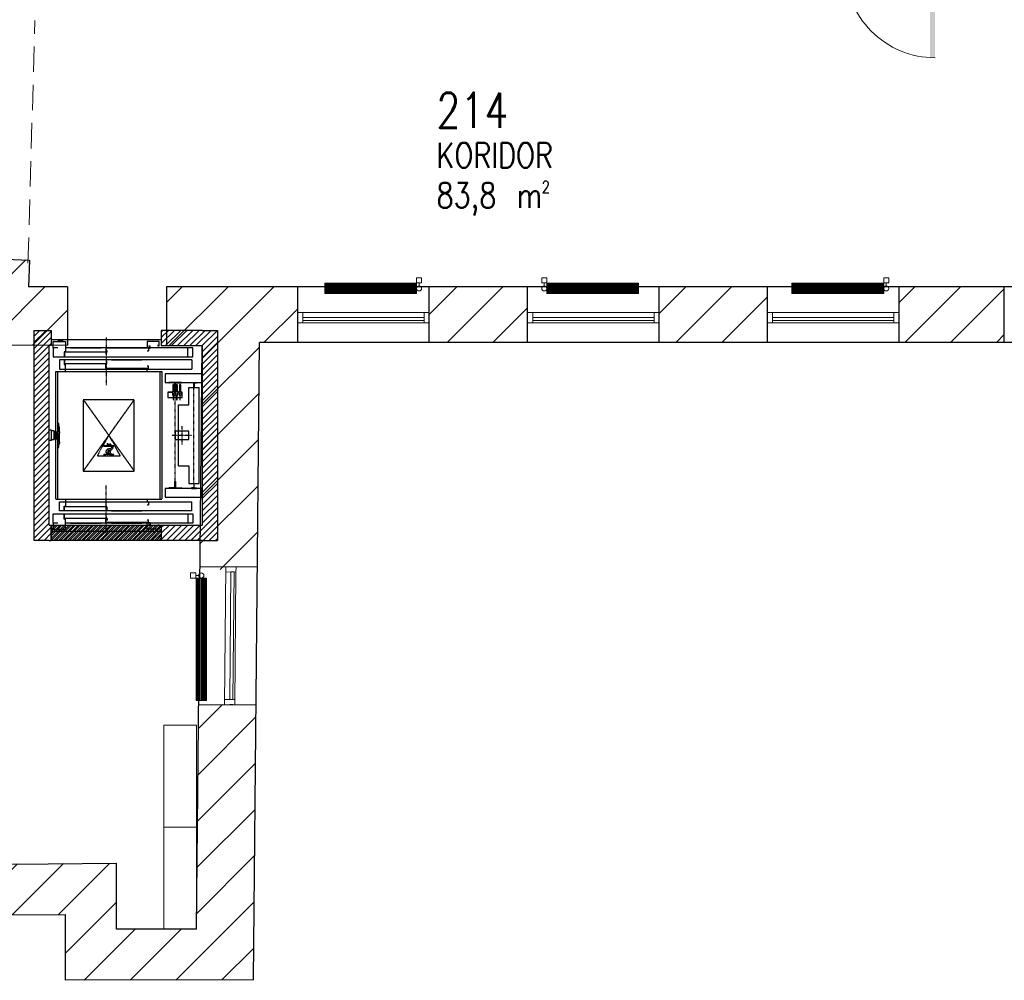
# Model space of a CAD drawing. Header units: millimetres. Extents: x 256092 to 341172, y 103077 to 145077.
# Tile 91 of 139: x 306695 to 316353, y 123776 to 133195. Entities that reach past the tile are written whole.
import ezdxf

# ---------------------------------------------------------------- set-up
doc = ezdxf.new("R2010")
doc.units = ezdxf.units.MM
doc.linetypes.add('DASHED', pattern=[0.75, 0.5, -0.25])
doc.linetypes.add('TRAZO_Y_PUNTO', pattern=[10.3, 5.15, -2.5, 0.15, -2.5])
for name, color, linetype in [('A8HNELIOT', 6, 'Continuous'), ('A8HNUMEROT', 6, 'Continuous'), ('A8HTXT', 3, 'Continuous'), ('CONTINUOS', 7, 'Continuous'), ('LINEA_DE_EJES', 4, 'TRAZO_Y_PUNTO'), ('LINEA_GRUESA', 2, 'Continuous'), ('LINEA_MEDIA', 3, 'Continuous'), ('PIPE-H1-COMPONENT-', 7, 'Continuous'), ('SEINAD', 7, 'Continuous'), ('sisustus', 30, 'Continuous'), ('SOMBREADOS', 7, 'Continuous'), ('TRAZO_CORTO', 254, 'DASHED')]:
    doc.layers.add(name, color=color, linetype=linetype)
for name, color, linetype, lineweight in [('AVATÄIDE', 95, 'Continuous', 13), ('MÖÖBEL', 30, 'Continuous', 18), ('SEINA VIIRUTUS', 8, 'Continuous', 18), ('TALAD', 7, 'DASHED', 15), ('UUS AVATÄIDE', 105, 'Continuous', 18)]:
    doc.layers.add(name, color=color, linetype=linetype, lineweight=lineweight)
doc.styles.add('S', font='simplex', dxfattribs={"width": 0.8})
pattern_1 = [(45, (-1047627.23, 105532.54), (-224.5064, 224.5064), [])]

# ---------------------------------------------------------------- blocks, each defined once
blk = doc.blocks.new('A$C666145C2')
at = {"layer": 'AVATÄIDE'}
blk.add_arc((97.6, 57.5), 843.4, 0, 90.46205, dxfattribs=at)
for points in [[(93.5, 957.5), (93.5, 900.9), (0, 957.5), (0, 900.9)], [(46.7, 900.9), (46.7, 890.7), (0, 900.9), (0, 890.7)], [(97, 58.7), (941, 57.5), (97, 104.1), (940.4, 104.1)], [(47.3, 56.6), (47.3, 66.8), (0.5, 56.6), (0.5, 66.8)], [(94, 0), (94, 56.6), (0.5, 0), (0.5, 56.6)]]:
    blk.add_solid(points, dxfattribs=at)
blk = doc.blocks.new('17433175')
at = {"layer": 'LINEA_DE_EJES'}
blk.add_line((1010, 1050), (1010, 1520), dxfattribs=at)
at = {"layer": 'LINEA_MEDIA'}
for p, q in [((550, 1270), (550, 1360)), ((550, 1360), (1848, 1360)), ((566, 1360), (714, 1360)), ((566, 1360), (566, 1360)), ((610, 1360), (1848, 1360)), ((610, 1360), (610, 1315)), ((714, 1360), (714, 1360)), ((870, 1360), (1115, 1360)), ((870, 1360), (870, 1360)), ((1425, 1355), (1005, 1355)), ((1005, 1355), (1005, 1316)), ((1115, 1360), (1115, 1360)), ((1410, 1360), (1410, 1360)), ((1410, 1360), (1410, 1360)), ((1410, 1360), (1410, 1360)), ((1425, 1355), (1425, 1329)), ((1848, 1270), (1848, 1360)), ((1848, 1270), (550, 1270)), ((596, 1315), (610, 1315)), ((596, 1270), (596, 1315)), ((1015, 1308), (599, 1308)), ((599, 1270), (599, 1308)), ((660, 1308), (660, 1308)), ((960, 1308), (660, 1308)), ((960, 1308), (660, 1308)), ((960, 1308), (660, 1308)), ((960, 1308), (660, 1308)), ((960, 1308), (960, 1308)), ((1005, 1316), (1015, 1316)), ((1015, 1281.2), (1005, 1281.2)), ((1015, 1308), (1015, 1281.2)), ((1360, 1270), (1060, 1270)), ((1060, 1270), (1060, 1270)), ((1060, 1270), (1360, 1270)), ((1060, 1270), (1360, 1270)), ((1060, 1270), (1360, 1270)), ((1360, 1270), (1360, 1270)), ((1410, 1329), (1425, 1329)), ((490, 1150), (490, 1240)), ((490, 1240), (1860, 1240)), ((596, 1190), (596, 1240)), ((610, 1190), (596, 1190)), ((599, 1195), (599, 1240)), ((1020, 1195), (599, 1195)), ((610, 1090), (610, 1190)), ((1010, 1215), (1005, 1215)), ((1005, 1155), (1005, 1190)), ((1005, 1190), (1015, 1190)), ((1010, 1215), (1010, 1195)), ((1020, 1180), (1015, 1180)), ((1020, 1195), (1020, 1180)), ((1410, 1181), (1425, 1181)), ((1425, 1155), (1425, 1181)), ((1810, 1240), (1810, 1150)), ((1860, 1240), (1860, 1150)), ((535, 1150), (490, 1150)), ((490, 1150), (490, 1090)), ((490, 1090), (610, 1090)), ((1860, 1150), (610, 1150)), ((660, 1150), (660, 1150)), ((660, 1150), (960, 1150)), ((960, 1150), (660, 1150)), ((960, 1150), (660, 1150)), ((960, 1150), (660, 1150)), ((960, 1150), (960, 1150)), ((1425, 1155), (1005, 1155)), ((1060, 1150), (1060, 1150)), ((1060, 1150), (1360, 1150)), ((1360, 1150), (1060, 1150)), ((1360, 1150), (1060, 1150)), ((1360, 1150), (1060, 1150)), ((1360, 1150), (1360, 1150)), ((1410, 1090), (1410, 1150)), ((1530, 1090), (1410, 1090)), ((1425, 1155), (1440, 1155)), ((1440, 1136), (1425, 1136)), ((1440, 1155), (1440, 1136)), ((1515, 1122.5), (1515, 1133)), ((1515, 1133), (1530, 1133)), ((1530, 1133), (1530, 1090))]:
    blk.add_line(p, q, dxfattribs=at)
blk = doc.blocks.new('174331156')
at = {"layer": 'LINEA_DE_EJES'}
blk.add_line((1010, 2970), (1010, 2500), dxfattribs=at)
at = {"layer": 'LINEA_MEDIA'}
for p, q in [((490, 2870), (490, 2930)), ((490, 2930), (610, 2930)), ((610, 2930), (610, 2830)), ((1530, 2930), (1410, 2930)), ((1410, 2930), (1410, 2870)), ((1515, 2897.5), (1515, 2887)), ((1530, 2887), (1530, 2930)), ((490, 2870), (490, 2780)), ((535, 2870), (490, 2870)), ((596, 2830), (596, 2780)), ((610, 2830), (596, 2830)), ((599, 2825), (599, 2780)), ((1020, 2825), (599, 2825)), ((1860, 2870), (610, 2870)), ((660, 2870), (660, 2870)), ((660, 2870), (960, 2870)), ((960, 2870), (660, 2870)), ((960, 2870), (660, 2870)), ((960, 2870), (660, 2870)), ((960, 2870), (960, 2870)), ((1005, 2865), (1005, 2830)), ((1425, 2865), (1005, 2865)), ((1005, 2830), (1015, 2830)), ((1010, 2805), (1005, 2805)), ((1010, 2805), (1010, 2825)), ((1020, 2840), (1015, 2840)), ((1020, 2825), (1020, 2840)), ((1060, 2870), (1060, 2870)), ((1060, 2870), (1360, 2870)), ((1360, 2870), (1060, 2870)), ((1360, 2870), (1060, 2870)), ((1360, 2870), (1060, 2870)), ((1360, 2870), (1360, 2870)), ((1410, 2839), (1425, 2839)), ((1440, 2884), (1425, 2884)), ((1425, 2865), (1425, 2839)), ((1425, 2865), (1440, 2865)), ((1440, 2865), (1440, 2884)), ((1515, 2887), (1530, 2887)), ((1810, 2780), (1810, 2870)), ((1860, 2780), (1860, 2870)), ((490, 2780), (1860, 2780)), ((1848, 2750), (550, 2750)), ((550, 2750), (550, 2660)), ((596, 2750), (596, 2705)), ((596, 2705), (610, 2705)), ((599, 2750), (599, 2712)), ((1015, 2712), (599, 2712)), ((610, 2660), (610, 2705)), ((660, 2712), (660, 2712)), ((960, 2712), (660, 2712)), ((960, 2712), (660, 2712)), ((960, 2712), (660, 2712)), ((960, 2712), (660, 2712)), ((960, 2712), (960, 2712)), ((1015, 2738.8), (1005, 2738.8)), ((1015, 2712), (1015, 2738.8)), ((1360, 2750), (1060, 2750)), ((1060, 2750), (1060, 2750)), ((1060, 2750), (1360, 2750)), ((1060, 2750), (1360, 2750)), ((1060, 2750), (1360, 2750)), ((1360, 2750), (1360, 2750)), ((1848, 2750), (1848, 2660)), ((550, 2660), (1848, 2660)), ((566, 2660), (714, 2660)), ((566, 2660), (566, 2660)), ((610, 2660), (1848, 2660)), ((714, 2660), (714, 2660)), ((870, 2660), (1115, 2660)), ((870, 2660), (870, 2660)), ((1005, 2665), (1005, 2704)), ((1005, 2704), (1015, 2704)), ((1425, 2665), (1005, 2665)), ((1115, 2660), (1115, 2660)), ((1410, 2691), (1425, 2691)), ((1410, 2660), (1410, 2660)), ((1410, 2660), (1410, 2660)), ((1410, 2660), (1410, 2660)), ((1425, 2665), (1425, 2691))]:
    blk.add_line(p, q, dxfattribs=at)
blk = doc.blocks.new('1743311007')
at = {"layer": 'LINEA_DE_EJES'}
for p, q in [((1685, 1558), (1685, 2462)), ((1870, 1540), (1870, 2480)), ((1755, 1920), (1755, 2100)), ((1847.515, 2010), (1653.758, 2010))]:
    blk.add_line(p, q, dxfattribs=at)
at = {"layer": 'LINEA_MEDIA'}
for p, q in [((1587, 2615), (1587, 2530)), ((1950, 2615), (1587, 2615)), ((1950, 2530), (1950, 2615)), ((1587, 2530), (1950, 2530)), ((1622.5, 2530), (1622.5, 2526.886)), ((1747.5, 2530), (1622.5, 2530)), ((1676.655, 2521.899), (1625.384, 2523.888)), ((1680.5, 2463), (1680.5, 2517.902)), ((1689.5, 2463), (1689.5, 2517.902)), ((1693.345, 2521.899), (1744.616, 2523.888)), ((1747.5, 2530), (1747.5, 2526.886)), ((1845, 2529), (1845, 2526)), ((1846, 2530), (1894, 2530)), ((1866.5, 2525), (1846, 2525)), ((1867.5, 2481), (1867.5, 2524)), ((1872.5, 2524), (1872.5, 2481)), ((1873.5, 2525), (1894, 2525)), ((1895, 2526), (1895, 2529)), ((1656.05, 2433), (1615, 2433)), ((1615, 2433), (1615, 2383)), ((1656.05, 2430), (1615, 2430)), ((1656.05, 2435.6), (1656.05, 2427.9)), ((1659.5, 2435.6), (1656.05, 2435.6)), ((1656.05, 2427.9), (1659.5, 2427.9)), ((1659.5, 2435.6), (1659.5, 2439.6)), ((1659.5, 2439.6), (1676.5, 2439.6)), ((1659.5, 2423.9), (1659.5, 2427.9)), ((1662, 2423.9), (1659.5, 2423.9)), ((1659.5, 2423.9), (1662, 2423.9)), ((1662, 2423.9), (1659.5, 2423.9)), ((1663, 2506.75), (1662, 2505.75)), ((1662, 2505.75), (1662, 2441)), ((1662, 2453.5), (1662, 2452.1)), ((1662, 2406.75), (1662, 2423.9)), ((1673, 2506.75), (1663, 2506.75)), ((1674, 2505.75), (1673, 2506.75)), ((1674, 2439.6), (1674, 2505.75)), ((1674, 2423.9), (1674, 2406.75)), ((1676.5, 2423.9), (1674, 2423.9)), ((1674, 2423.9), (1676.5, 2423.9)), ((1676.5, 2423.9), (1674, 2423.9)), ((1676.5, 2439.6), (1676.5, 2435.6)), ((1679.95, 2435.6), (1676.5, 2435.6)), ((1676.5, 2427.9), (1676.5, 2423.9)), ((1676.5, 2427.9), (1679.95, 2427.9)), ((1693, 2449.5), (1677, 2449.5)), ((1679.95, 2427.9), (1679.95, 2435.6)), ((1690.05, 2433), (1679.95, 2433)), ((1690.05, 2430), (1679.95, 2430)), ((1681.5, 2462), (1680.5, 2463)), ((1688.5, 2462), (1681.5, 2462)), ((1685, 2449.5), (1685, 2453.086)), ((1685, 2449.5), (1685, 2445.518)), ((1689.5, 2463), (1688.5, 2462)), ((1690.05, 2435.6), (1690.05, 2427.9)), ((1693.5, 2435.6), (1690.05, 2435.6)), ((1690.05, 2427.9), (1693.5, 2427.9)), ((1693.5, 2435.6), (1693.5, 2439.6)), ((1693.5, 2439.6), (1710.5, 2439.5)), ((1693.5, 2423.9), (1693.5, 2427.9)), ((1693.5, 2423.9), (1696, 2423.9)), ((1696, 2423.9), (1693.5, 2423.9)), ((1697, 2506.75), (1696, 2505.75)), ((1696, 2505.75), (1696, 2439.6)), ((1696, 2406.75), (1696, 2423.9)), ((1707, 2506.75), (1697, 2506.75)), ((1708, 2505.75), (1707, 2506.75)), ((1708, 2439.6), (1708, 2505.75)), ((1708, 2423.9), (1708, 2406.75)), ((1708, 2423.9), (1710.5, 2423.9)), ((1710.5, 2423.9), (1708, 2423.9)), ((1710.5, 2439.5), (1710.5, 2435.6)), ((1713.95, 2435.6), (1710.5, 2435.6)), ((1710.5, 2427.9), (1710.5, 2423.9)), ((1710.5, 2427.9), (1713.95, 2427.9)), ((1713.95, 2427.9), (1713.95, 2435.6)), ((1722.05, 2433), (1713.95, 2433)), ((1722.05, 2430), (1713.95, 2430)), ((1722.05, 2435.6), (1722.05, 2427.9)), ((1725.5, 2435.6), (1722.05, 2435.6)), ((1722.05, 2427.9), (1725.5, 2427.9)), ((1725.5, 2439.5), (1742.5, 2439.6)), ((1725.5, 2435.6), (1725.5, 2439.5)), ((1725.5, 2427.9), (1725.5, 2423.9)), ((1725.5, 2423.9), (1728, 2423.9)), ((1729, 2506.75), (1728, 2505.75)), ((1728, 2505.75), (1728, 2439.6)), ((1728, 2406.75), (1728, 2423.9)), ((1739, 2506.75), (1729, 2506.75)), ((1740, 2505.75), (1739, 2506.75)), ((1740, 2439.6), (1740, 2505.75)), ((1740, 2423.9), (1740, 2406.75)), ((1740, 2423.9), (1742.5, 2423.9)), ((1742.5, 2439.6), (1742.5, 2435.6)), ((1745.95, 2435.6), (1742.5, 2435.6)), ((1742.5, 2423.9), (1742.5, 2427.9)), ((1742.5, 2427.9), (1745.95, 2427.9)), ((1745.95, 2427.9), (1745.95, 2435.6)), ((1755, 2433), (1745.95, 2433)), ((1755, 2430), (1745.95, 2430)), ((1755, 2383), (1755, 2433)), ((1820, 2480), (1920, 2480)), ((1820, 2309), (1820, 2480)), ((1868.5, 2480), (1871.5, 2480)), ((1920, 1540), (1920, 2480)), ((1615, 2383), (1665.625, 2383)), ((1663, 2405.75), (1662, 2406.75)), ((1663, 2403.25), (1663, 2405.75)), ((1663.5, 2402.75), (1663, 2403.25)), ((1672.5, 2402.75), (1663.5, 2402.75)), ((1665.625, 2402.75), (1665.625, 2359.14)), ((1665.625, 2359.14), (1670.375, 2359.14)), ((1670.375, 2359.14), (1670.375, 2402.75)), ((1670.375, 2383), (1699.625, 2383)), ((1673, 2403.25), (1672.5, 2402.75)), ((1674, 2406.75), (1673, 2405.75)), ((1673, 2405.75), (1673, 2403.25)), ((1697, 2405.75), (1696, 2406.75)), ((1697, 2403.25), (1697, 2405.75)), ((1697.5, 2402.75), (1697, 2403.25)), ((1706.5, 2402.75), (1697.5, 2402.75)), ((1699.625, 2402.75), (1699.625, 2359.14)), ((1699.625, 2359.14), (1704.375, 2359.14)), ((1704.375, 2359.14), (1704.375, 2402.75)), ((1704.375, 2383), (1731.625, 2383)), ((1707, 2403.25), (1706.5, 2402.75)), ((1708, 2406.75), (1707, 2405.75)), ((1707, 2405.75), (1707, 2403.25)), ((1729, 2405.75), (1728, 2406.75)), ((1729, 2403.25), (1729, 2405.75)), ((1729.5, 2402.75), (1729, 2403.25)), ((1738.5, 2402.75), (1729.5, 2402.75)), ((1731.625, 2402.75), (1731.625, 2359.14)), ((1731.625, 2359.14), (1736.375, 2359.14)), ((1736.375, 2359.14), (1736.375, 2402.75)), ((1736.375, 2383), (1755, 2383)), ((1739, 2403.25), (1738.5, 2402.75)), ((1740, 2406.75), (1739, 2405.75)), ((1739, 2405.75), (1739, 2403.25)), ((1720, 1711), (1720, 2309)), ((1720, 2309), (1820, 2309)), ((1820, 2050), (1690, 2050)), ((1690, 1970), (1690, 2050)), ((1820, 1970), (1820, 2050)), ((1690, 1970), (1820, 1970)), ((1720, 1711), (1820, 1711)), ((1820, 1711), (1820, 1540)), ((1681.5, 1558), (1680.5, 1557)), ((1680.5, 1557), (1680.5, 1502.098)), ((1688.5, 1558), (1681.5, 1558)), ((1689.5, 1557), (1688.5, 1558)), ((1689.5, 1557), (1689.5, 1502.098)), ((1587, 1490), (1587, 1405)), ((1950, 1490), (1587, 1490)), ((1622.5, 1490), (1622.5, 1493.114)), ((1747.5, 1490), (1622.5, 1490)), ((1676.655, 1498.101), (1625.384, 1496.112)), ((1693.345, 1498.101), (1744.616, 1496.112)), ((1747.5, 1490), (1747.5, 1493.114)), ((1820, 1540), (1920, 1540)), ((1845, 1491), (1845, 1494)), ((1866.5, 1495), (1846, 1495)), ((1846, 1490), (1894, 1490)), ((1867.5, 1539), (1867.5, 1496)), ((1868.5, 1540), (1871.5, 1540)), ((1872.5, 1496), (1872.5, 1539)), ((1873.5, 1495), (1894, 1495)), ((1895, 1494), (1895, 1491)), ((1950, 1405), (1950, 1490)), ((1587, 1405), (1950, 1405))]:
    blk.add_line(p, q, dxfattribs=at)
for centre, radius, start, end in [((1625.5, 2526.886), 3, 180, 267.7784), ((1676.5, 2517.902), 4, 0, 87.7784), ((1693.5, 2517.902), 4, 92.2216, 180), ((1744.5, 2526.886), 3, 272.2216, 0), ((1846, 2529), 1, 90, 180), ((1846, 2526), 1, 180, 270), ((1866.5, 2524), 1, 0, 90), ((1866.5, 2524), 1, 0, 90), ((1873.5, 2524), 1, 90, 180), ((1894, 2529), 1, 0, 90), ((1894, 2526), 1, 270, 0), ((1868.5, 2481), 1, 180, 270), ((1871.5, 2481), 1, 270, 0), ((1625.5, 1493.114), 3, 92.2216, 180), ((1676.5, 1502.098), 4, 272.2216, 0), ((1693.5, 1502.098), 4, 180, 267.7784), ((1744.5, 1493.114), 3, 0, 87.7784), ((1846, 1494), 1, 90, 180), ((1846, 1491), 1, 180, 270), ((1866.5, 1496), 1, 270, 0), ((1866.5, 1496), 1, 270, 0), ((1868.5, 1539), 1, 90, 180), ((1871.5, 1539), 1, 0, 90), ((1873.5, 1496), 1, 180, 270), ((1894, 1494), 1, 0, 90), ((1894, 1491), 1, 270, 0)]:
    blk.add_arc(centre, radius, start, end, dxfattribs=at)
blk = doc.blocks.new('1743311636')
at = {"layer": 'LINEA_MEDIA'}
for p, q in [((474, 2061.5), (450, 2061.5)), ((450, 1958.5), (450, 2061.5)), ((474, 1958.5), (474, 2061.5)), ((499, 2053.5), (474, 2053.5)), ((499, 1966.5), (499, 2053.5)), ((510, 2045), (499, 2045)), ((510, 2035), (499, 2035)), ((515, 2045), (525, 2045)), ((515, 2035), (525, 2035)), ((474, 1958.5), (450, 1958.5)), ((499, 1966.5), (474, 1966.5)), ((510, 2025), (499, 2025)), ((510, 2015), (499, 2015)), ((510, 2005), (499, 2005)), ((510, 1995), (499, 1995)), ((510, 1985), (499, 1985)), ((510, 1975), (499, 1975)), ((515, 2025), (525, 2025)), ((515, 2015), (525, 2015)), ((515, 2005), (525, 2005)), ((515, 1995), (525, 1995)), ((515, 1985), (525, 1985)), ((515, 1975), (525, 1975))]:
    blk.add_line(p, q, dxfattribs=at)
blk = doc.blocks.new('1743314118')
at = {"layer": 'TRAZO_CORTO'}
for p, q in [((1285, 2360), (785, 2360)), ((785, 2360), (785, 1660)), ((785, 1660), (1285, 2360)), ((785, 2360), (1285, 1660)), ((1285, 1660), (1285, 2360)), ((1032.898, 2011.16), (923.345, 1812.895)), ((1146.653, 1812.895), (1037.1, 2011.16)), ((983.5707, 1906.687), (983.5707, 1903.807)), ((1086.427, 1906.687), (983.5707, 1906.687)), ((983.5707, 1903.807), (1086.427, 1903.807)), ((1009.285, 1824.214), (1022.025, 1841.609)), ((1012.715, 1841.609), (1022.025, 1841.609)), ((1030.161, 1841.609), (1018.241, 1825.334)), ((1020.225, 1927.592), (1021.194, 1929.286)), ((1022.765, 1927.592), (1020.225, 1927.592)), ((1021.194, 1929.286), (1024.246, 1929.286)), ((1022.765, 1912.776), (1022.765, 1927.592)), ((1024.246, 1912.776), (1022.765, 1912.776)), ((1023.619, 1856.009), (1038.635, 1856.009)), ((1024.246, 1929.286), (1024.246, 1912.776)), ((1025.675, 1826.381), (1034.646, 1841.609)), ((1030.161, 1841.609), (1034.646, 1841.609)), ((1041.119, 1838.297), (1034.646, 1826.381)), ((1037.793, 1924.841), (1039.275, 1924.841)), ((1037.793, 1912.776), (1037.793, 1924.841)), ((1039.275, 1912.776), (1037.793, 1912.776)), ((1039.275, 1924.841), (1039.275, 1921.918)), ((1039.275, 1917.852), (1039.275, 1912.776)), ((1046.048, 1912.776), (1046.048, 1917.852)), ((1047.53, 1912.776), (1046.048, 1912.776)), ((1047.539, 1918.079), (1047.53, 1912.776)), ((1054.303, 1912.776), (1054.303, 1917.745)), ((1055.785, 1912.776), (1054.303, 1912.776)), ((1055.785, 1919.922), (1055.785, 1912.776)), ((1086.427, 1906.687), (1086.427, 1903.807)), ((925.4456, 1809.334), (1144.552, 1809.334)), ((983.5707, 1821.334), (983.5707, 1824.214)), ((983.5707, 1824.214), (1009.285, 1824.214)), ((1086.427, 1821.334), (983.5707, 1821.334)), ((1018.241, 1825.334), (1018.241, 1824.214)), ((1018.241, 1824.214), (1028.634, 1824.214)), ((1028.634, 1824.214), (1025.675, 1826.381)), ((1034.646, 1826.381), (1038.635, 1824.214)), ((1038.635, 1824.214), (1086.427, 1824.214)), ((1086.427, 1824.214), (1086.427, 1821.334)), ((785, 1660), (1285, 1660))]:
    blk.add_line(p, q, dxfattribs=at)
blk.add_circle((1064.319, 1884.448), 10.3329, dxfattribs=at)
for centre, radius, start, end in [((1035, 2010), 2.4, 28.92329, 151.0767), ((1012.694, 1850.958), 7.2, 162.6342, 189.1494), ((1012.715, 1848.809), 7.2, 171.9833, 270), ((1038.512, 1842.884), 34.2514, 60.20248, 162.6342), ((1038.512, 1842.884), 19.8514, 68.38985, 138.6111), ((1038.635, 1848.809), 7.2, 65.5307, 90), ((1042.661, 1917.852), 5.2918, 38.67252, 129.7908), ((1042.661, 1917.852), 3.3867, 0, 180), ((1060.907, 1846.259), 21.3297, 201.9174, 252.2759), ((1060.907, 1846.259), 21.3297, 135.0045, 154.7354), ((1050.918, 1917.844), 5.2918, 23.11634, 141.2157), ((1060.907, 1846.259), 13.9741, 121.9992, 252.2759), ((1050.918, 1917.844), 3.3867, 358.3302, 183.773), ((1051.553, 1861.228), 3.6778, 301.9992, 337.3011), ((1051.955, 1866.359), 7.2, 294.5442, 60.20248), ((925.4456, 1811.734), 2.4, 151.0767, 270), ((1055.533, 1829.445), 3.6778, 252.2759, 72.27592), ((1144.552, 1811.734), 2.4, 270, 28.92329)]:
    blk.add_arc(centre, radius, start, end, dxfattribs=at)
blk = doc.blocks.new('R_0_1174332')
at = {"layer": 'SOMBREADOS'}
for p, q in [((300, 3040), (300, 3040)), ((300, 2980), (360, 3040)), ((300, 2920), (420, 3040)), ((300, 2860), (470, 3030)), ((1550, 3030), (1560, 3040)), ((1550, 2970), (1620, 3040)), ((1550, 2910), (1680, 3040)), ((1590, 2890), (1740, 3040)), ((1650, 2890), (1800, 3040)), ((1710, 2890), (1860, 3040)), ((1770, 2890), (1920, 3040)), ((1830, 2890), (1980, 3040)), ((1890, 2890), (2040, 3040)), ((1950, 2890), (2100, 3040)), ((300, 2800), (470, 2970)), ((450, 2890), (470, 2910)), ((1950, 2830), (2100, 2980)), ((1950, 2770), (2100, 2920)), ((300, 2740), (450, 2890)), ((300, 2680), (450, 2830)), ((1950, 2710), (2100, 2860)), ((300, 2620), (450, 2770)), ((300, 2560), (450, 2710)), ((1950, 2650), (2100, 2800)), ((1950, 2590), (2100, 2740)), ((300, 2500), (450, 2650)), ((1950, 2530), (2100, 2680)), ((1950, 2470), (2100, 2620)), ((300, 2440), (450, 2590)), ((300, 2380), (450, 2530)), ((1950, 2410), (2100, 2560)), ((300, 2320), (450, 2470)), ((1950, 2350), (2100, 2500)), ((1950, 2290), (2100, 2440)), ((300, 2260), (450, 2410)), ((300, 2200), (450, 2350)), ((1950, 2230), (2100, 2380)), ((1950, 2170), (2100, 2320)), ((300, 2140), (450, 2290)), ((300, 2080), (450, 2230)), ((1950, 2110), (2100, 2260)), ((300, 2020), (450, 2170)), ((1950, 2050), (2100, 2200)), ((1950, 1990), (2100, 2140)), ((300, 1960), (450, 2110)), ((300, 1900), (450, 2050)), ((1950, 1930), (2100, 2080)), ((300, 1840), (450, 1990)), ((1950, 1870), (2100, 2020)), ((1950, 1810), (2100, 1960)), ((300, 1780), (450, 1930)), ((300, 1720), (450, 1870)), ((1950, 1750), (2100, 1900)), ((1950, 1690), (2100, 1840)), ((300, 1660), (450, 1810)), ((300, 1600), (450, 1750)), ((1950, 1630), (2100, 1780)), ((300, 1540), (450, 1690)), ((1950, 1570), (2100, 1720)), ((1950, 1510), (2100, 1660)), ((300, 1480), (450, 1630)), ((300, 1420), (450, 1570)), ((1950, 1450), (2100, 1600)), ((300, 1360), (450, 1510)), ((300, 1300), (450, 1450)), ((1950, 1390), (2100, 1540)), ((1950, 1330), (2100, 1480)), ((300, 1240), (450, 1390)), ((1950, 1270), (2100, 1420)), ((1950, 1210), (2100, 1360)), ((300, 1180), (450, 1330)), ((300, 1120), (450, 1270)), ((1950, 1150), (2100, 1300)), ((300, 1060), (450, 1210)), ((1840, 980), (2100, 1240)), ((1900, 980), (2100, 1180)), ((300, 1000), (450, 1150)), ((340, 980), (470, 1110)), ((1550, 1110), (1570, 1130)), ((1550, 1050), (1630, 1130)), ((1550, 990), (1690, 1130)), ((1600, 980), (1750, 1130)), ((1660, 980), (1810, 1130)), ((1720, 980), (1870, 1130)), ((1780, 980), (1930, 1130)), ((1960, 980), (2100, 1120)), ((400, 980), (470, 1050)), ((460, 980), (470, 990)), ((2020, 980), (2100, 1060)), ((2080, 980), (2100, 1000))]:
    blk.add_line(p, q, dxfattribs=at)
blk = doc.blocks.new('A$C13BE0016')
at = {"layer": 'LINEA_GRUESA'}
for p, q in [((0, 2060), (150, 2060)), ((0, 2060), (0, 0)), ((150, 2060), (170, 2060)), ((170, 2060), (170, 1910)), ((1650, 2060), (1250, 2060)), ((1250, 2060), (1250, 1910)), ((1650, 2060), (1800, 2060)), ((1800, 2060), (1800, 0)), ((170, 1970), (1250, 1970)), ((150, 150), (150, 1910)), ((170, 1910), (150, 1910)), ((1250, 1910), (1650, 1910)), ((1650, 1910), (1650, 150)), ((150, 150), (170, 150)), ((170, 150), (170, 0)), ((1250, 150), (1650, 150)), ((1250, 150), (1250, 0)), ((150, 0), (0, 0)), ((150, 0), (170, 0)), ((170, 90), (1250, 90)), ((1650, 0), (1250, 0)), ((1650, 0), (1800, 0))]:
    blk.add_line(p, q, dxfattribs=at)
blk.add_circle((150, 150), 0, dxfattribs=at)
at = {"layer": 'LINEA_MEDIA'}
for p, q in [((230, 1950), (234.6, 1953.8)), ((230, 1950), (230, 1950)), ((234.6, 1953.8), (240.3, 1956.8)), ((240.3, 1956.8), (246.3, 1958.5)), ((246.3, 1958.5), (252.5, 1959)), ((267.5, 1959), (252.4, 1959)), ((273.7, 1958.5), (267.5, 1959)), ((279.7, 1956.8), (273.7, 1958.5)), ((285.4, 1953.8), (279.7, 1956.8)), ((290, 1950), (285.4, 1953.8)), ((290, 1950), (290, 1950)), ((235, 405), (235, 1655)), ((235, 1655), (1235, 1655)), ((310, 1655), (310, 1680)), ((1110, 1655), (1110, 1680)), ((1235, 1655), (1235, 405)), ((246, 1144.8), (234.9, 1157.8)), ((234.9, 1157.8), (235.1, 902.2)), ((244, 1127.8), (244, 1141.6)), ((244.3, 1127.4), (244, 1127.8)), ((246, 1144.8), (246, 1144.8)), ((249.9, 1108.7), (248.1, 1113.2)), ((250, 1097), (249.9, 1108.7)), ((250, 1064.3), (250, 1052.4)), ((251.5, 1081.4), (251.5, 1091.3)), ((251.5, 1084.2), (251.5, 1084.2)), ((251.5, 1081.4), (251.5, 1081.4)), ((248.1, 1047.4), (249.1, 1049.5)), ((248.1, 1047.4), (248.1, 1014)), ((249.9, 1009.5), (248.1, 1014)), ((249.1, 1049.5), (250, 1052.3)), ((250, 997.8), (249.9, 1009.5)), ((251.4, 981.8), (251.4, 981.8)), ((251.5, 982.2), (251.5, 992.1)), ((251.5, 985), (251.5, 985)), ((251.5, 984.6), (251.5, 984.6)), ((251.5, 982.2), (251.5, 982.2)), ((235.1, 902.2), (246, 916.8)), ((244, 919.9), (244, 933.8)), ((246, 916.7), (246, 916.7)), ((248.1, 948.2), (247.2, 943.3)), ((248.1, 948.2), (250, 953.2)), ((250, 965), (250, 953.2)), ((215, 405), (1255, 405)), ((310, 405), (310, 380)), ((1110, 405), (1110, 380)), ((230, 110), (234.6, 106.2)), ((230, 110), (230, 110)), ((234.6, 106.2), (240.3, 103.2)), ((240.3, 103.2), (246.3, 101.5)), ((246.3, 101.5), (252.5, 101)), ((267.5, 101), (252.4, 101)), ((273.7, 101.5), (267.5, 101)), ((279.7, 103.2), (273.7, 101.5)), ((285.4, 106.2), (279.7, 103.2)), ((290, 110), (285.4, 106.2)), ((290, 110), (290, 110))]:
    blk.add_line(p, q, dxfattribs=at)
for centre, radius, start, end in [((242.6, 1144.6), 3.4, 295.0148, 2.2826), ((212.1, 1111.2), 36, 3.1863, 26.7274), ((226.6, 1087.7), 25.2, 8.0952, 21.6366), ((180, 1078.9), 71.5, 348.2043, 2.0544), ((226.6, 988.5), 25.2, 8.0952, 21.6366), ((180, 979.7), 71.5, 348.2043, 2.0544), ((226.9, 944.8), 20.4, 327.2533, 355.8768), ((242.6, 916.8), 3.4, 357.7174, 64.9852)]:
    blk.add_arc(centre, radius, start, end, dxfattribs=at)
at = {"layer": 'TRAZO_CORTO'}
for p, q in [((215, 405), (215, 1655)), ((215, 1655), (1255, 1655)), ((1255, 1655), (1255, 405))]:
    blk.add_line(p, q, dxfattribs=at)
at = {"layer": 'CONTINUOS'}
for name in ['R_0_1174332', '174331156', '1743311007', '1743314118', '1743311636', '17433175']:
    blk.add_blockref(name, (-300, -980), dxfattribs=at)
blk = doc.blocks.new('a8tila')
at = {"layer": 'A8HNELIOT', "color": 1, "style": 'S', "width": 0.8}
for s, height, p in [('2', 120, (1053.5, -651.6)), ('m', 250, (803.5, -801.6))]:
    blk.add_text(s, height=height, dxfattribs=at).set_placement(p)
at = {"layer": 'A8HNELIOT', "style": 'S', "width": 0.8}
blk.add_attdef('TILNEL', (0, -800), '', height=250, dxfattribs=at)
at = {"layer": 'A8HNUMEROT', "style": 'S', "width": 0.8}
blk.add_attdef('TILNUM', (0, 0), '', height=350, dxfattribs=at)
at = {"layer": 'A8HTXT', "style": 'S', "width": 0.8}
blk.add_attdef('TILTXT', (0, -400), '', height=250, dxfattribs=at)
blk = doc.blocks.new('*U136')
at = {"layer": 'PIPE-H1-COMPONENT-', "color": 1, "linetype": 'Continuous', "lineweight": 9}
for p, q in [((1743154.4, -13313.5, 617.5), (1743104.4, -13313.5, 617.5)), ((1743154.4, -13363.5, 617.5), (1743104.4, -13363.5, 617.5)), ((1743184.4, -13338.5, 617.5), (1743154.4, -13338.5, 617.5)), ((1743158.9, -14563.5, 650), (1743158.9, -13363.5, 650)), ((1743158.9, -13363.5, 650), (1743259.9, -13363.5, 650)), ((1743169, -13363.5, 650), (1743169, -14563.5, 650)), ((1743179.1, -13363.5, 650), (1743179.1, -14563.5, 650)), ((1743189.2, -13363.5, 650), (1743189.2, -14563.5, 650)), ((1743199.3, -13363.5, 650), (1743199.3, -14563.5, 650)), ((1743209.4, -13363.5, 650), (1743209.4, -14563.5, 650)), ((1743219.5, -13363.5, 650), (1743219.5, -14563.5, 650)), ((1743229.6, -13363.5, 650), (1743229.6, -14563.5, 650)), ((1743239.7, -13363.5, 650), (1743239.7, -14563.5, 650)), ((1743249.8, -13363.5, 650), (1743249.8, -14563.5, 650)), ((1743259.9, -13363.5, 650), (1743259.9, -14563.5, 650)), ((1743259.9, -14563.5, 650), (1743158.9, -14563.5, 650))]:
    blk.add_line(p, q, dxfattribs=at)
at = {"layer": 'PIPE-H1-COMPONENT-', "color": 7, "linetype": 'Continuous', "lineweight": 9}
blk.add_circle((1743209.4, -13338.5, 617.5), 25, dxfattribs=at)
at = {"layer": 'PIPE-H1-COMPONENT-', "color": 1, "linetype": 'Continuous', "lineweight": 9, "extrusion": (-1, 0, 0)}
for centre in [(1743104.4, -13338.5, 617.5), (1743154.4, -13338.5, 617.5)]:
    blk.add_ellipse(centre, major_axis=(0, -25), ratio=1, start_param=0, end_param=3.141593, dxfattribs=at)
blk = doc.blocks.new('*U173')
at = {"layer": 'PIPE-H1-COMPONENT-', "color": 1, "linetype": 'Continuous', "lineweight": 9}
for p, q in [((1746629.4, -10346.9, 617.5), (1746629.4, -10296.9, 617.5)), ((1746679.4, -10346.9, 617.5), (1746679.4, -10296.9, 617.5)), ((1746654.4, -10376.9, 617.5), (1746654.4, -10346.9, 617.5)), ((1746679.4, -10452.4, 650), (1746679.4, -10351.4, 650)), ((1746679.4, -10351.4, 650), (1747579.4, -10351.4, 650)), ((1747579.4, -10361.5, 650), (1746679.4, -10361.5, 650)), ((1747579.4, -10371.6, 650), (1746679.4, -10371.6, 650)), ((1747579.4, -10381.7, 650), (1746679.4, -10381.7, 650)), ((1747579.4, -10391.8, 650), (1746679.4, -10391.8, 650)), ((1747579.4, -10401.9, 650), (1746679.4, -10401.9, 650)), ((1747579.4, -10412, 650), (1746679.4, -10412, 650)), ((1747579.4, -10422.1, 650), (1746679.4, -10422.1, 650)), ((1747579.4, -10351.4, 650), (1747579.4, -10452.4, 650)), ((1747579.4, -10432.2, 650), (1746679.4, -10432.2, 650)), ((1747579.4, -10442.3, 650), (1746679.4, -10442.3, 650)), ((1747579.4, -10452.4, 650), (1746679.4, -10452.4, 650))]:
    blk.add_line(p, q, dxfattribs=at)
at = {"layer": 'PIPE-H1-COMPONENT-', "color": 7, "linetype": 'Continuous', "lineweight": 9}
blk.add_circle((1746654.4, -10401.9, 617.5), 25, dxfattribs=at)
at = {"layer": 'PIPE-H1-COMPONENT-', "color": 1, "linetype": 'Continuous', "lineweight": 9, "extrusion": (0, 1, 0)}
for centre in [(1746654.4, -10296.9, 617.5), (1746654.4, -10346.9, 617.5)]:
    blk.add_ellipse(centre, major_axis=(-25, 0), ratio=1, start_param=0, end_param=3.141593, dxfattribs=at)
blk = doc.blocks.new('*U174')
at = {"layer": 'PIPE-H1-COMPONENT-', "color": 1, "linetype": 'Continuous', "lineweight": 9}
for p, q in [((1745401.1, -10346.9, 617.5), (1745401.1, -10296.9, 617.5)), ((1745451.1, -10346.9, 617.5), (1745451.1, -10296.9, 617.5)), ((1744501.1, -10452.4, 650), (1744501.1, -10351.4, 650)), ((1744501.1, -10351.4, 650), (1745401.1, -10351.4, 650)), ((1745401.1, -10361.5, 650), (1744501.1, -10361.5, 650)), ((1745401.1, -10371.6, 650), (1744501.1, -10371.6, 650)), ((1745401.1, -10381.7, 650), (1744501.1, -10381.7, 650)), ((1745401.1, -10391.8, 650), (1744501.1, -10391.8, 650)), ((1745401.1, -10401.9, 650), (1744501.1, -10401.9, 650)), ((1745401.1, -10412, 650), (1744501.1, -10412, 650)), ((1745401.1, -10422.1, 650), (1744501.1, -10422.1, 650)), ((1745401.1, -10351.4, 650), (1745401.1, -10452.4, 650)), ((1745426.1, -10376.9, 617.5), (1745426.1, -10346.9, 617.5)), ((1745401.1, -10432.2, 650), (1744501.1, -10432.2, 650)), ((1745401.1, -10442.3, 650), (1744501.1, -10442.3, 650)), ((1745401.1, -10452.4, 650), (1744501.1, -10452.4, 650))]:
    blk.add_line(p, q, dxfattribs=at)
at = {"layer": 'PIPE-H1-COMPONENT-', "color": 7, "linetype": 'Continuous', "lineweight": 9}
blk.add_circle((1745426.1, -10401.9, 617.5), 25, dxfattribs=at)
at = {"layer": 'PIPE-H1-COMPONENT-', "color": 1, "linetype": 'Continuous', "lineweight": 9, "extrusion": (0, 1, 0)}
for centre in [(1745426.1, -10296.9, 617.5), (1745426.1, -10346.9, 617.5)]:
    blk.add_ellipse(centre, major_axis=(-25, 0), ratio=1, start_param=0, end_param=3.141593, dxfattribs=at)
blk = doc.blocks.new('*U175')
at = {"layer": 'PIPE-H1-COMPONENT-', "color": 1, "linetype": 'Continuous', "lineweight": 9}
for p, q in [((1749983.4, -10346.9, 617.5), (1749983.4, -10296.9, 617.5)), ((1750033.4, -10346.9, 617.5), (1750033.4, -10296.9, 617.5)), ((1749083.4, -10452.4, 650), (1749083.4, -10351.4, 650)), ((1749083.4, -10351.4, 650), (1749983.4, -10351.4, 650)), ((1749983.4, -10361.5, 650), (1749083.4, -10361.5, 650)), ((1749983.4, -10371.6, 650), (1749083.4, -10371.6, 650)), ((1749983.4, -10381.7, 650), (1749083.4, -10381.7, 650)), ((1749983.4, -10391.8, 650), (1749083.4, -10391.8, 650)), ((1749983.4, -10401.9, 650), (1749083.4, -10401.9, 650)), ((1749983.4, -10412, 650), (1749083.4, -10412, 650)), ((1749983.4, -10422.1, 650), (1749083.4, -10422.1, 650)), ((1749983.4, -10351.4, 650), (1749983.4, -10452.4, 650)), ((1750008.4, -10376.9, 617.5), (1750008.4, -10346.9, 617.5)), ((1749983.4, -10432.2, 650), (1749083.4, -10432.2, 650)), ((1749983.4, -10442.3, 650), (1749083.4, -10442.3, 650)), ((1749983.4, -10452.4, 650), (1749083.4, -10452.4, 650))]:
    blk.add_line(p, q, dxfattribs=at)
at = {"layer": 'PIPE-H1-COMPONENT-', "color": 7, "linetype": 'Continuous', "lineweight": 9}
blk.add_circle((1750008.4, -10401.9, 617.5), 25, dxfattribs=at)
at = {"layer": 'PIPE-H1-COMPONENT-', "color": 1, "linetype": 'Continuous', "lineweight": 9, "extrusion": (0, 1, 0)}
for centre in [(1750008.4, -10296.9, 617.5), (1750008.4, -10346.9, 617.5)]:
    blk.add_ellipse(centre, major_axis=(-25, 0), ratio=1, start_param=0, end_param=3.141593, dxfattribs=at)

msp = doc.modelspace()

# ---------------------------------------------------------------- hatches: boundary and pattern name
at = {"layer": 'SEINA VIIRUTUS'}
h = msp.add_hatch(dxfattribs=at)
h.set_pattern_fill('ANSI31', color=256, scale=100)
h.set_pattern_definition(pattern_1)
h.paths.add_polyline_path([(306343, 130853.9), (306332.9, 130576.1), (306191.9, 130576.1), (306191.9, 130006.3), (307163.6, 130002.9), (307163.6, 130576.1), (306780.3, 130576.1), (306789.9, 130837.5)])
h = msp.add_hatch(dxfattribs=at)
h.set_pattern_fill('ANSI31', color=256, scale=100)
h.set_pattern_definition(pattern_1)
h.paths.add_polyline_path([(308133.5, 129999.6), (308484.2, 129998.3), (308463.3, 127804.7), (309025.9, 127799.4), (309047.1, 130029.1), (309421.8, 130029.1), (309421.8, 130576.1), (308135.5, 130576.1)])
h = msp.add_hatch(dxfattribs=at)
h.set_pattern_fill('ANSI31', color=256, scale=100)
h.set_pattern_definition(pattern_1)
h.paths.add_polyline_path([(311676.6, 130029.1), (311676.6, 130576.1), (310712.7, 130576.1), (310712.7, 130029.1)])
h = msp.add_hatch(dxfattribs=at)
h.set_pattern_fill('ANSI31', color=256, scale=100)
h.set_pattern_definition(pattern_1)
h.paths.add_polyline_path([(314029, 130029.1), (314029, 130576.1), (312967.5, 130576.1), (312967.5, 130029.1)])
h = msp.add_hatch(dxfattribs=at)
h.set_pattern_fill('ANSI31', color=256, scale=100)
h.set_pattern_definition(pattern_1)
h.paths.add_polyline_path([(316352.6, 130576.1), (315319.9, 130576.1), (315319.9, 130029.1), (316352.6, 130029.1)])
h = msp.add_hatch(dxfattribs=at)
h.set_pattern_fill('ANSI31', color=256, scale=100)
h.set_pattern_definition(pattern_1)
h.paths.add_polyline_path([(309013.3, 126476.6), (308450.7, 126482), (308429.7, 124279), (307644.4, 124277.3), (307644.4, 124923.3), (306974.8, 124919.4), (306127, 124914.4), (306129.9, 124415.3), (307144.4, 124421.3), (307144.4, 123776.3), (308987.6, 123780.1)])
at = {"layer": 'sisustus'}
h = msp.add_hatch(dxfattribs=at)
h.set_pattern_fill('ANSI31', scale=10)
h.set_pattern_definition([(45, (-3021365.047, 137950.317), (-22.4506403, 22.4506403), [])])
h.paths.add_polyline_path([(308084.2, 128088.9), (307004.2, 128088.9), (307004.2, 128238.9), (308084.2, 128238.9)])
h = msp.add_hatch(dxfattribs=at)
h.set_pattern_fill('ANSI31', scale=10)
h.set_pattern_definition([(45, (-4115740.773, 120550.317), (-22.4506403, 22.4506403), [])])
h.paths.add_polyline_path([(308084.2, 128088.9), (307004.2, 128088.9), (307004.2, 128238.9), (308084.2, 128238.9)])

# ---------------------------------------------------------------- linework, layer by layer
at = {"layer": 'MÖÖBEL'}
for points in [[(308429.7, 126279), (308109.7, 126279), (308109.7, 125279), (308429.7, 125279)], [(308429.7, 125279), (308109.7, 125279), (308109.7, 124279), (308429.7, 124279)]]:
    msp.add_lwpolyline(points, close=True, dxfattribs=at)
at = {"layer": 'SEINAD'}
for p, q in [((306343, 130853.9), (306789.9, 130837.5)), ((306789.9, 130837.5), (306780.3, 130576.1)), ((307163.6, 130576.1), (306780.3, 130576.1)), ((307163.6, 130576.1), (307163.6, 130002.9)), ((308135.5, 130576.1), (308133.5, 129999.6)), ((329976.4, 130576.1), (308135.5, 130576.1)), ((309421.8, 130029.1), (309421.8, 130576.1)), ((310712.7, 130029.1), (310712.7, 130576.1)), ((311676.6, 130029.1), (311676.6, 130576.1)), ((312967.5, 130029.1), (312967.5, 130576.1)), ((314029, 130029.1), (314029, 130576.1)), ((315319.9, 130029.1), (315319.9, 130576.1)), ((316352.6, 130029.1), (316352.6, 130576.1)), ((306191.9, 130006.3), (307163.6, 130002.9)), ((308135.5, 129999.6), (308484.2, 129998.3)), ((308429.7, 124279), (308484.2, 129998.3)), ((308987.6, 123780.1), (309047.1, 130029.1)), ((327010.5, 130029.1), (309047.1, 130029.1)), ((308463.3, 127834.7), (309025.9, 127829.4)), ((308450.7, 126482), (309013.3, 126476.6)), ((299070.6, 124873), (306974.8, 124919.4)), ((306974.8, 124919.4), (307644.4, 124923.3)), ((307644.4, 124277.3), (307644.4, 124923.3)), ((298821.4, 124372.4), (307144.4, 124421.3)), ((307144.4, 123776.3), (307144.4, 124421.3)), ((308429.7, 124279), (307644.4, 124277.3)), ((308987.6, 123780.1), (307144.4, 123776.3))]:
    msp.add_line(p, q, dxfattribs=at)
at = {"layer": 'sisustus', "color": 7}
msp.add_lwpolyline([(308084.2, 128088.9), (307004.2, 128088.9), (307004.2, 128238.9), (308084.2, 128238.9)], close=True, dxfattribs=at)
msp.add_lwpolyline([(308084.2, 128088.9), (307004.2, 128088.9), (307004.2, 128238.9), (308084.2, 128238.9)], close=True, dxfattribs=at)
at = {"layer": 'TALAD', "ltscale": 500}
msp.add_line((306776.3, 130808.2), (306844.3, 133185.7), dxfattribs=at)
at = {"layer": 'UUS AVATÄIDE'}
for p, q in [((310712.7, 130324.1, 0), (309421.8, 130324.1, 0)), ((309421.8, 130324.1, 0), (309471.8, 130324.1, 0)), ((309471.8, 130324.1), (309471.8, 130224.1)), ((312967.5, 130324.1, 0), (311676.6, 130324.1, 0)), ((311676.6, 130324.1, 0), (311726.6, 130324.1, 0)), ((311726.6, 130324.1), (311726.6, 130224.1)), ((315319.9, 130324.1, 0), (314029, 130324.1, 0)), ((314029, 130324.1, 0), (314079, 130324.1, 0)), ((314079, 130324.1), (314079, 130224.1)), ((309471.8, 130224.1), (309421.8, 130224.1)), ((309421.8, 130224.1), (309471.8, 130224.1)), ((309471.8, 130274.1), (310662.7, 130274.1, 0)), ((309471.8, 130244.1), (309471.8, 130274.1)), ((310662.7, 130244.1, 0), (309471.8, 130244.1)), ((310712.7, 130224.1, 0), (309471.8, 130224.1)), ((310662.7, 130274.1, 0), (310662.7, 130244.1, 0)), ((310712.7, 130274.1, 0), (310712.7, 130244.1, 0)), ((311726.6, 130224.1), (311676.6, 130224.1)), ((311676.6, 130224.1), (311726.6, 130224.1)), ((311726.6, 130274.1), (312917.5, 130274.1, 0)), ((311726.6, 130244.1), (311726.6, 130274.1)), ((312917.5, 130244.1, 0), (311726.6, 130244.1)), ((312967.5, 130224.1, 0), (311726.6, 130224.1)), ((312917.5, 130274.1, 0), (312917.5, 130244.1, 0)), ((312967.5, 130274.1, 0), (312967.5, 130244.1, 0)), ((314079, 130224.1), (314029, 130224.1)), ((314029, 130224.1), (314079, 130224.1)), ((314079, 130274.1), (315269.9, 130274.1, 0)), ((314079, 130244.1), (314079, 130274.1)), ((315269.9, 130244.1, 0), (314079, 130244.1)), ((315319.9, 130224.1, 0), (314079, 130224.1)), ((315269.9, 130274.1, 0), (315269.9, 130244.1, 0)), ((315319.9, 130274.1, 0), (315319.9, 130244.1, 0)), ((308704.8, 126479.6), (308716.8, 127830.4, 0)), ((308716.8, 127830.4, 0), (308716.4, 127780.5, 0)), ((308716.4, 127780.5), (308816.4, 127779.5)), ((308766.4, 127780), (308755.3, 126529.1, 0)), ((308796.4, 127779.7), (308766.4, 127780)), ((308786.5, 126528.8, 0), (308797.6, 127779.7)), ((308804.8, 126478.6, 0), (308816.4, 127779.5)), ((308816.4, 127779.5), (308816.8, 127829.5)), ((308816.8, 127829.5), (308816.4, 127779.5)), ((308755.3, 126529.1), (308785.3, 126528.8)), ((308754.8, 126479.1), (308784.8, 126478.8))]:
    msp.add_line(p, q, dxfattribs=at)
at = {"layer": 'UUS AVATÄIDE', "extrusion": (0, 0, -1)}
for p, q in [((309421.8, 130224.1), (309421.8, 130324.1)), ((309471.8, 130324.1, 0), (309471.8, 130224.1, 0)), ((310662.7, 130324.1, 0), (310712.7, 130324.1, 0)), ((310662.7, 130224.1, 0), (310662.7, 130324.1, 0)), ((310712.7, 130324.1, 0), (310712.7, 130224.1, 0)), ((310712.7, 130224.1, 0), (310712.7, 130324.1, 0)), ((311676.6, 130224.1), (311676.6, 130324.1)), ((311726.6, 130324.1, 0), (311726.6, 130224.1, 0)), ((312917.5, 130324.1, 0), (312967.5, 130324.1, 0)), ((312917.5, 130224.1, 0), (312917.5, 130324.1, 0)), ((312967.5, 130324.1, 0), (312967.5, 130224.1, 0)), ((312967.5, 130224.1, 0), (312967.5, 130324.1, 0)), ((314029, 130224.1), (314029, 130324.1)), ((314079, 130324.1, 0), (314079, 130224.1, 0)), ((315269.9, 130324.1, 0), (315319.9, 130324.1, 0)), ((315269.9, 130224.1, 0), (315269.9, 130324.1, 0)), ((315319.9, 130324.1, 0), (315319.9, 130224.1, 0)), ((315319.9, 130224.1, 0), (315319.9, 130324.1, 0)), ((316352.6, 130224.1), (316352.6, 130324.1)), ((310712.7, 130224.1, 0), (310662.7, 130224.1, 0)), ((312967.5, 130224.1, 0), (312917.5, 130224.1, 0)), ((315319.9, 130224.1, 0), (315269.9, 130224.1, 0)), ((308716.4, 127780.5, 0), (308816.4, 127779.5, 0)), ((308705.3, 126529.6), (308704.8, 126479.6)), ((308805.3, 126528.6), (308705.3, 126529.6)), ((308804.8, 126478.6), (308805.3, 126528.6))]:
    msp.add_line(p, q, dxfattribs=at)

# ---------------------------------------------------------------- block references
at = {"layer": 'A8HTXT'}
ref = msp.add_blockref('a8tila', (310782.8, 132134.9), dxfattribs=dict(at, xscale=0.9800000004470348, yscale=0.9800000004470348, zscale=0.9800000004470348))
ref.add_attrib('TILNUM', '214', (310782.8, 132134.9), dxfattribs={"layer": 'A8HNUMEROT', "color": 1, "height": 343, "style": 'S', "width": 0.8})
ref.add_attrib('TILTXT', 'KORIDOR', (310782.8, 131742.9), dxfattribs={"color": 1, "height": 245, "style": 'S', "width": 0.8})
ref.add_attrib('TILNEL', '83,8', (310782.8, 131350.9), dxfattribs={"layer": 'A8HNELIOT', "color": 1, "height": 245, "style": 'S', "width": 0.8})
at = {"layer": 'AVATÄIDE', "linetype": 'Continuous', "xscale": -1.044365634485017, "yscale": 1.044365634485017, "zscale": 1.044365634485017, "rotation": 90.03018427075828}
msp.add_blockref('A$C666145C2', (315733.2, 133804.3), dxfattribs=at)
at = {"layer": 'PIPE-H1-COMPONENT-'}
for name, p in [('*U174', (-1434813.6, 140962.2, -650)), ('*U173', (-1434813.6, 140962.2, -650)), ('*U175', (-1434813.6, 140962.2, -650)), ('*U136', (-1434732.7, 141083.7, -650))]:
    msp.add_blockref(name, p, dxfattribs=at)
at = {"layer": 'sisustus'}
msp.add_blockref('A$C13BE0016', (306834.2, 128088.9), dxfattribs=at)
msp.add_blockref('A$C13BE0016', (306834.2, 128088.9), dxfattribs=at)

doc.saveas('drawing.dxf')
